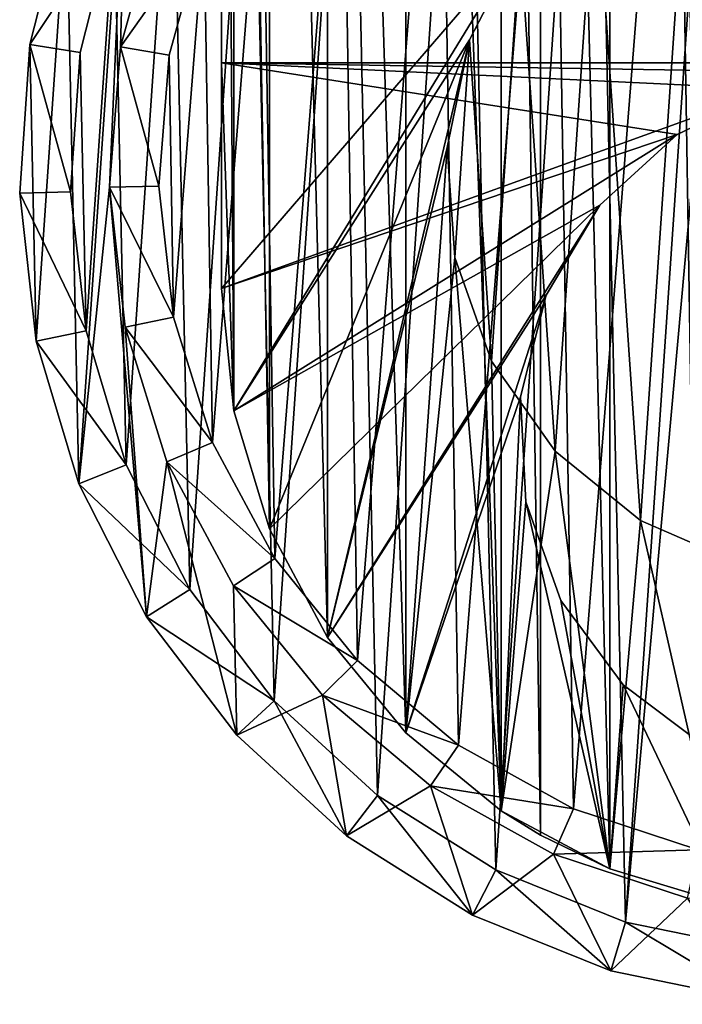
# Model space of a CAD drawing. Header units: millimetres. Extents: x 2.2 to 39.1, y 0.4 to 77.
# Tile 1 of 9: x 2.2 to 16.9, y 10 to 31.9. Entities that reach past the tile are written whole.
import ezdxf

# ---------------------------------------------------------------- set-up
doc = ezdxf.new("R2010")
doc.units = ezdxf.units.MM
doc.header["$LTSCALE"] = 25.4
doc.layers.get('0').update_dxf_attribs({"true_color": 0xff5454})

# ---------------------------------------------------------------- blocks, each defined once
blk = doc.blocks.new('CAMELEON-CANOPY-G-8361-8360.STL#2')
at = {"color": 18, "true_color": 0x000000}
mesh = blk.add_polyface(dxfattribs=at)
corners = [(15.29, 13.039, 104.777), (13.746, 75.171, 104.777), (13.746, 13.79, 104.777), (15.29, 75.923, 104.777), (17.916, 12.246, 104.777), (17.916, 76.716, 104.777), (20.646, 11.981, 104.777), (20.646, 76.981, 104.777), (23.376, 12.246, 104.777), (23.376, 76.716, 104.777), (26.002, 13.039, 104.777), (26.002, 75.923, 104.777), (27.546, 13.79, 104.777), (27.546, 75.171, 104.777)]
mesh.append_faces([[corners[k] for k in face] for face in [(0, 1, 2), (11, 12, 13)]], dxfattribs={"vtx0": -1, "color": 18})
mesh.append_faces([[corners[k] for k in face] for face in [(1, 0, 3), (3, 4, 5), (5, 6, 7), (7, 8, 9), (9, 10, 11)]], dxfattribs={"vtx0": -1, "vtx1": -1, "color": 18})
mesh.append_faces([[corners[k] for k in face] for face in [(3, 0, 4), (5, 4, 6), (7, 6, 8), (9, 8, 10), (11, 10, 12)]], dxfattribs={"vtx0": -1, "vtx2": -1, "color": 18})
mesh = blk.add_polyface(dxfattribs=at)
corners = [(6.915, 23.23, 94.327), (6.646, 63.001, 94.327), (6.646, 25.96, 94.327), (6.915, 65.731, 94.327), (7.712, 20.605, 94.327), (7.712, 68.356, 94.327), (9.006, 18.187, 94.327), (9.006, 70.774, 94.327), (10.747, 16.068, 94.327), (10.747, 72.894, 94.327), (12.869, 14.329, 94.327), (12.869, 74.632, 94.327), (13.746, 13.79, 94.327), (13.746, 75.171, 94.327)]
mesh.append_faces([[corners[k] for k in face] for face in [(0, 1, 2), (11, 12, 13)]], dxfattribs={"vtx0": -1, "color": 18})
mesh.append_faces([[corners[k] for k in face] for face in [(1, 0, 3), (3, 4, 5), (5, 6, 7), (7, 8, 9), (9, 10, 11)]], dxfattribs={"vtx0": -1, "vtx1": -1, "color": 18})
mesh.append_faces([[corners[k] for k in face] for face in [(3, 0, 4), (5, 4, 6), (7, 6, 8), (9, 8, 10), (11, 10, 12)]], dxfattribs={"vtx0": -1, "vtx2": -1, "color": 18})
mesh = blk.add_polyface(dxfattribs=at)
corners = [(13.746, 75.171, 104.777), (13.746, 13.79, 94.327), (13.746, 13.79, 104.777), (13.746, 75.171, 94.327)]
mesh.append_faces([[corners[k] for k in face] for face in [(0, 1, 2), (1, 0, 3)]], dxfattribs={"vtx0": -1, "color": 18})
mesh = blk.add_polyface(dxfattribs=at)
corners = [(6.646, 63.001, 94.327), (6.646, 25.96, 92.399), (6.646, 25.96, 94.327), (6.646, 30.981, 92.399), (6.646, 30.981, 87.827), (6.646, 46.481, 71.164), (6.646, 44.981, 66.077), (6.646, 63.001, 71.164), (6.646, 25.96, 66.077), (6.646, 25.96, 87.827)]
mesh.append_faces([[corners[k] for k in face] for face in [(0, 1, 2), (5, 0, 7), (4, 8, 9)]], dxfattribs={"vtx0": -1, "color": 18})
mesh.append_faces([[corners[k] for k in face] for face in [(1, 0, 3), (3, 0, 4), (8, 4, 6)]], dxfattribs={"vtx0": -1, "vtx1": -1, "color": 18})
mesh.append_faces([[corners[k] for k in face] for face in [(4, 0, 5)]], dxfattribs={"vtx0": -1, "vtx1": -1, "vtx2": -1, "color": 18})
mesh.append_faces([[corners[k] for k in face] for face in [(4, 5, 6)]], dxfattribs={"vtx0": -1, "vtx2": -1, "color": 18})
at = {"color": 250, "true_color": 0x262626}
mesh = blk.add_polyface(dxfattribs=at)
corners = [(4.973, 18.651, 66.028), (4.148, 28.213, 66.028), (3.47, 21.607, 66.028), (4.497, 25.096, 66.028), (5.429, 22.101, 66.028), (6.981, 16.01, 66.028), (6.912, 19.337, 66.028), (8.89, 16.903, 66.028), (9.427, 13.771, 66.028), (11.294, 14.887, 66.028), (12.234, 12.004, 66.028), (14.035, 13.363, 66.028), (15.311, 10.767, 66.028), (17.016, 12.385, 66.028), (18.56, 10.099, 66.028), (20.128, 11.989, 66.028), (21.875, 10.022, 66.028), (23.258, 12.189, 66.028), (25.152, 10.538, 66.028), (26.294, 12.978, 66.028), (28.283, 11.631, 66.028), (29.126, 14.327, 66.028), (31.169, 13.265, 66.028), (31.651, 16.188, 66.028), (33.717, 15.389, 66.028), (33.779, 18.493, 66.028), (35.844, 17.933, 66.028), (35.432, 21.159, 66.028), (36.55, 24.089, 66.028), (37.483, 20.816, 66.028), (37.094, 27.179, 66.028), (37.136, 36.866, 66.028), (38.368, 33.787, 66.028), (38.581, 23.946, 66.028), (39.031, 30.537, 66.028), (39.103, 27.221, 66.028), (2.519, 24.784, 66.028), (2.376, 31.389, 66.028), (2.15, 28.08, 66.028), (3.189, 34.605, 66.028), (4.563, 37.624, 66.028), (4.396, 31.34, 66.028), (5.231, 34.364, 66.028), (6.454, 40.348, 66.028), (6.623, 37.175, 66.028), (8.801, 42.692, 66.028), (8.521, 39.672, 66.028), (10.859, 41.764, 66.028), (11.529, 44.578, 66.028), (13.549, 43.376, 66.028), (14.55, 45.947, 66.028), (16.497, 44.45, 66.028), (17.766, 46.755, 66.028), (19.594, 44.947, 66.028), (21.076, 46.976, 66.028), (22.729, 44.848, 66.028), (24.371, 46.602, 66.028), (25.789, 44.158, 66.028), (27.547, 45.645, 66.028), (28.663, 42.902, 66.028), (30.501, 44.137, 66.028), (31.247, 41.124, 66.028), (33.138, 42.126, 66.028), (33.448, 38.889, 66.028), (35.374, 39.676, 66.028), (35.187, 36.278, 66.028), (36.4, 33.385, 66.028), (37.043, 30.315, 66.028)]
mesh.append_faces([[corners[k] for k in face] for face in [(34, 33, 35), (36, 37, 38)]], dxfattribs={"vtx0": -1, "color": 250})
mesh.append_faces([[corners[k] for k in face] for face in [(0, 1, 2), (1, 0, 3), (3, 0, 4), (4, 5, 6), (6, 5, 7), (7, 8, 9), (9, 10, 11), (11, 12, 13), (13, 14, 15), (15, 16, 17), (17, 18, 19), (19, 20, 21), (21, 22, 23), (23, 24, 25), (25, 26, 27), (27, 26, 28), (28, 29, 30), (31, 29, 32), (32, 33, 34), (37, 36, 39), (39, 2, 40), (40, 42, 43), (43, 44, 45), (45, 47, 48), (48, 49, 50), (50, 51, 52), (52, 53, 54), (54, 55, 56), (56, 57, 58), (58, 59, 60), (60, 61, 62), (62, 63, 64), (64, 66, 31)]], dxfattribs={"vtx0": -1, "vtx1": -1, "color": 250})
mesh.append_faces([[corners[k] for k in face] for face in [(30, 29, 31), (40, 2, 1)]], dxfattribs={"vtx0": -1, "vtx1": -1, "vtx2": -1, "color": 250})
mesh.append_faces([[corners[k] for k in face] for face in [(4, 0, 5), (7, 5, 8), (9, 8, 10), (11, 10, 12), (13, 12, 14), (15, 14, 16), (17, 16, 18), (19, 18, 20), (21, 20, 22), (23, 22, 24), (25, 24, 26), (28, 26, 29), (32, 29, 33), (39, 36, 2), (40, 1, 41), (40, 41, 42), (43, 42, 44), (45, 44, 46), (45, 46, 47), (48, 47, 49), (50, 49, 51), (52, 51, 53), (54, 53, 55), (56, 55, 57), (58, 57, 59), (60, 59, 61), (62, 61, 63), (64, 63, 65), (64, 65, 66), (31, 66, 67), (31, 67, 30)]], dxfattribs={"vtx0": -1, "vtx2": -1, "color": 250})
mesh = blk.add_polyface(dxfattribs=at)
corners = [(3.496, 31.211, 1.028), (3.63, 25.011, 1.028), (3.284, 28.105, 1.028), (4.259, 34.229, 1.028), (4.523, 22.029, 1.028), (5.549, 37.063, 1.028), (5.935, 19.254, 1.028), (7.324, 39.62, 1.028), (7.819, 16.775, 1.028), (9.527, 41.82, 1.028), (10.115, 14.673, 1.028), (12.088, 43.591, 1.028), (12.75, 13.014, 1.028), (14.923, 44.876, 1.028), (15.638, 11.853, 1.028), (17.943, 45.635, 1.028), (17.163, 28.823, 1.028), (17.603, 30.21, 1.028), (18.57, 31.298, 1.028), (21.049, 45.841, 1.028), (19.895, 31.899, 1.028), (21.351, 31.909, 1.028), (24.143, 45.49, 1.028), (22.684, 31.326, 1.028), (23.665, 30.251, 1.028), (24.124, 28.87, 1.028), (18.688, 11.226, 1.028), (17.324, 27.377, 1.028), (18.06, 26.121, 1.028), (19.244, 25.274, 1.028), (21.8, 11.154, 1.028), (20.669, 24.981, 1.028), (22.091, 25.293, 1.028), (24.875, 11.638, 1.028), (23.262, 26.156, 1.028), (23.982, 27.421, 1.028), (27.124, 44.593, 1.028), (27.815, 12.664, 1.028), (29.896, 43.177, 1.028), (30.524, 14.198, 1.028), (32.372, 41.289, 1.028), (32.915, 16.192, 1.028), (34.471, 38.989, 1.028), (34.912, 18.58, 1.028), (36.125, 36.352, 1.028), (36.451, 21.286, 1.028), (37.281, 33.462, 1.028), (37.481, 24.224, 1.028), (37.904, 30.411, 1.028), (37.971, 27.299, 1.028)]
mesh.append_faces([[corners[k] for k in face] for face in [(0, 1, 2), (47, 48, 49)]], dxfattribs={"vtx0": -1, "color": 250})
mesh.append_faces([[corners[k] for k in face] for face in [(1, 3, 4), (4, 5, 6), (6, 7, 8), (8, 9, 10), (10, 11, 12), (12, 13, 14), (16, 15, 17), (17, 15, 18), (18, 19, 20), (20, 19, 21), (21, 22, 23), (23, 22, 24), (24, 22, 25), (26, 29, 30), (30, 32, 33), (33, 36, 37), (37, 38, 39), (39, 40, 41), (41, 42, 43), (43, 44, 45), (45, 46, 47)]], dxfattribs={"vtx0": -1, "vtx1": -1, "color": 250})
mesh.append_faces([[corners[k] for k in face] for face in [(14, 15, 16), (33, 25, 22)]], dxfattribs={"vtx0": -1, "vtx1": -1, "vtx2": -1, "color": 250})
mesh.append_faces([[corners[k] for k in face] for face in [(1, 0, 3), (4, 3, 5), (6, 5, 7), (8, 7, 9), (10, 9, 11), (12, 11, 13), (14, 13, 15), (18, 15, 19), (21, 19, 22), (16, 26, 14), (26, 16, 27), (26, 27, 28), (26, 28, 29), (30, 29, 31), (30, 31, 32), (33, 32, 34), (33, 34, 35), (33, 35, 25), (33, 22, 36), (37, 36, 38), (39, 38, 40), (41, 40, 42), (43, 42, 44), (45, 44, 46), (47, 46, 48)]], dxfattribs={"vtx0": -1, "vtx2": -1, "color": 250})
at = {"color": 18, "true_color": 0x000000}
mesh = blk.add_polyface(dxfattribs=at)
corners = [(6.646, 44.981, 66.077), (13.293, 33.671, 66.077), (6.646, 25.96, 66.077), (14.966, 35.462, 66.077), (17.06, 36.736, 66.077), (34.646, 44.981, 66.077), (6.915, 23.23, 66.077), (12.165, 31.495, 66.077), (7.712, 20.605, 66.077), (9.006, 18.187, 66.077), (11.667, 29.095, 66.077), (10.747, 16.068, 66.077), (19.42, 37.397, 66.077), (21.871, 37.397, 66.077), (24.231, 36.736, 66.077), (26.326, 35.462, 66.077), (27.998, 33.671, 66.077), (29.126, 31.495, 66.077), (29.625, 29.095, 66.077), (30.544, 16.068, 66.077), (32.285, 18.187, 66.077), (33.58, 20.605, 66.077), (34.377, 23.23, 66.077), (34.646, 25.96, 66.077), (11.834, 26.65, 66.077), (12.869, 14.329, 66.077), (12.655, 24.34, 66.077), (14.068, 22.338, 66.077), (15.29, 13.039, 66.077), (15.969, 20.791, 66.077), (17.916, 12.246, 66.077), (18.218, 19.814, 66.077), (20.646, 11.981, 66.077), (20.646, 19.481, 66.077), (23.074, 19.814, 66.077), (23.376, 12.246, 66.077), (25.322, 20.791, 66.077), (26.002, 13.039, 66.077), (27.223, 22.338, 66.077), (28.422, 14.329, 66.077), (28.637, 24.34, 66.077), (29.457, 26.65, 66.077)]
mesh.append_faces([[corners[k] for k in face] for face in [(22, 5, 23)]], dxfattribs={"vtx0": -1, "color": 18})
mesh.append_faces([[corners[k] for k in face] for face in [(0, 1, 2), (1, 0, 3), (3, 0, 4), (2, 1, 6), (6, 7, 8), (8, 7, 9), (9, 10, 11), (4, 5, 12), (12, 5, 13), (13, 5, 14), (14, 5, 15), (15, 5, 16), (16, 5, 17), (17, 5, 18), (19, 5, 20), (20, 5, 21), (21, 5, 22), (11, 24, 25), (24, 11, 10), (25, 27, 28), (28, 29, 30), (30, 31, 32), (32, 34, 35), (35, 36, 37), (37, 38, 39), (39, 40, 19)]], dxfattribs={"vtx0": -1, "vtx1": -1, "color": 18})
mesh.append_faces([[corners[k] for k in face] for face in [(18, 5, 19)]], dxfattribs={"vtx0": -1, "vtx1": -1, "vtx2": -1, "color": 18})
mesh.append_faces([[corners[k] for k in face] for face in [(4, 0, 5), (6, 1, 7), (9, 7, 10), (25, 24, 26), (25, 26, 27), (28, 27, 29), (30, 29, 31), (32, 31, 33), (32, 33, 34), (35, 34, 36), (37, 36, 38), (39, 38, 40), (19, 40, 41), (19, 41, 18)]], dxfattribs={"vtx0": -1, "vtx2": -1, "color": 18})
at = {"color": 250, "true_color": 0x262626}
mesh = blk.add_polyface(dxfattribs=at)
corners = [(5.573, 25.322, 3.028), (5.479, 31.15, 3.028), (5.248, 28.231, 3.028), (6.258, 33.972, 3.028), (6.443, 22.526, 3.028), (7.557, 36.596, 3.028), (7.827, 19.946, 3.028), (9.33, 38.926, 3.028), (9.674, 17.674, 3.028), (11.511, 40.879, 3.028), (11.917, 15.793, 3.028), (14.022, 42.384, 3.028), (14.476, 14.371, 3.028), (16.773, 43.386, 3.028), (17.258, 13.458, 3.028), (17.163, 28.823, 3.028), (17.324, 27.377, 3.028), (20.162, 13.088, 3.028), (18.06, 26.121, 3.028), (19.244, 25.274, 3.028), (20.669, 24.981, 3.028), (23.084, 13.275, 3.028), (22.091, 25.293, 3.028), (23.262, 26.156, 3.028), (25.918, 14.011, 3.028), (23.982, 27.421, 3.028), (24.124, 28.87, 3.028), (25.446, 43.113, 3.028), (28.129, 41.94, 3.028), (28.561, 15.27, 3.028), (30.541, 40.281, 3.028), (30.918, 17.007, 3.028), (32.595, 38.195, 3.028), (32.904, 19.158, 3.028), (34.218, 35.758, 3.028), (34.446, 21.647, 3.028), (35.35, 33.058, 3.028), (35.49, 24.382, 3.028), (35.95, 30.193, 3.028), (35.998, 27.265, 3.028), (19.664, 43.849, 3.028), (17.603, 30.21, 3.028), (18.57, 31.298, 3.028), (19.895, 31.899, 3.028), (22.59, 43.757, 3.028), (21.351, 31.909, 3.028), (22.684, 31.326, 3.028), (23.665, 30.251, 3.028)]
mesh.append_faces([[corners[k] for k in face] for face in [(0, 1, 2), (38, 37, 39)]], dxfattribs={"vtx0": -1, "color": 250})
mesh.append_faces([[corners[k] for k in face] for face in [(1, 0, 3), (3, 4, 5), (5, 6, 7), (7, 8, 9), (9, 10, 11), (11, 12, 13), (15, 14, 16), (16, 17, 18), (18, 17, 19), (19, 17, 20), (20, 21, 22), (22, 21, 23), (23, 24, 25), (25, 24, 26), (27, 24, 28), (28, 29, 30), (30, 31, 32), (32, 33, 34), (34, 35, 36), (36, 37, 38), (40, 43, 44), (44, 46, 27)]], dxfattribs={"vtx0": -1, "vtx1": -1, "color": 250})
mesh.append_faces([[corners[k] for k in face] for face in [(13, 14, 15), (26, 24, 27)]], dxfattribs={"vtx0": -1, "vtx1": -1, "vtx2": -1, "color": 250})
mesh.append_faces([[corners[k] for k in face] for face in [(3, 0, 4), (5, 4, 6), (7, 6, 8), (9, 8, 10), (11, 10, 12), (13, 12, 14), (16, 14, 17), (20, 17, 21), (23, 21, 24), (28, 24, 29), (30, 29, 31), (32, 31, 33), (34, 33, 35), (36, 35, 37), (15, 40, 13), (40, 15, 41), (40, 41, 42), (40, 42, 43), (44, 43, 45), (44, 45, 46), (27, 46, 47), (27, 47, 26)]], dxfattribs={"vtx0": -1, "vtx2": -1, "color": 250})
at = {"color": 18, "true_color": 0x000000}
mesh = blk.add_polyface(dxfattribs=at)
corners = [(12.165, 31.495, 68.077), (11.834, 26.65, 68.077), (11.667, 29.095, 68.077), (12.655, 24.34, 68.077), (13.293, 33.671, 68.077), (14.068, 22.338, 68.077), (14.966, 35.462, 68.077), (15.969, 20.791, 68.077), (17.06, 36.736, 68.077), (18.218, 19.814, 68.077), (19.42, 37.397, 68.077), (20.646, 19.481, 68.077), (21.871, 37.397, 68.077), (23.074, 19.814, 68.077), (24.231, 36.736, 68.077), (25.322, 20.791, 68.077), (26.326, 35.462, 68.077), (27.223, 22.338, 68.077), (27.998, 33.671, 68.077), (28.637, 24.34, 68.077), (29.126, 31.495, 68.077), (29.457, 26.65, 68.077), (29.625, 29.095, 68.077)]
mesh.append_faces([[corners[k] for k in face] for face in [(0, 1, 2), (21, 20, 22)]], dxfattribs={"vtx0": -1, "color": 18})
mesh.append_faces([[corners[k] for k in face] for face in [(1, 0, 3), (3, 4, 5), (5, 6, 7), (7, 8, 9), (9, 10, 11), (11, 12, 13), (13, 14, 15), (15, 16, 17), (17, 18, 19), (19, 20, 21)]], dxfattribs={"vtx0": -1, "vtx1": -1, "color": 18})
mesh.append_faces([[corners[k] for k in face] for face in [(3, 0, 4), (5, 4, 6), (7, 6, 8), (9, 8, 10), (11, 10, 12), (13, 12, 14), (15, 14, 16), (17, 16, 18), (19, 18, 20)]], dxfattribs={"vtx0": -1, "vtx2": -1, "color": 18})
at = {"color": 250, "true_color": 0x262626}
mesh = blk.add_polyface(dxfattribs=at)
corners = [(2.376, 31.389, 66.028), (4.259, 34.229, 1.028), (3.496, 31.211, 1.028), (3.189, 34.605, 66.028)]
mesh.append_faces([[corners[k] for k in face] for face in [(0, 1, 2), (1, 0, 3)]], dxfattribs={"vtx0": -1, "color": 250})
mesh = blk.add_polyface(dxfattribs=at)
corners = [(6.258, 33.972, 3.028), (4.396, 31.34, 66.028), (5.479, 31.15, 3.028), (5.231, 34.364, 66.028)]
mesh.append_faces([[corners[k] for k in face] for face in [(0, 1, 2), (1, 0, 3)]], dxfattribs={"vtx0": -1, "color": 250})
at = {"color": 18, "true_color": 0x000000}
mesh = blk.add_polyface(dxfattribs=at)
corners = [(13.293, 33.671, 66.077), (12.165, 31.495, 68.077), (12.165, 31.495, 66.077), (13.293, 33.671, 68.077)]
mesh.append_faces([[corners[k] for k in face] for face in [(0, 1, 2), (1, 0, 3)]], dxfattribs={"vtx0": -1, "color": 18})
at = {"color": 250, "true_color": 0x262626}
mesh = blk.add_polyface(dxfattribs=at)
corners = [(2.376, 31.389, 66.028), (3.284, 28.105, 1.028), (2.15, 28.08, 66.028), (3.496, 31.211, 1.028)]
mesh.append_faces([[corners[k] for k in face] for face in [(0, 1, 2), (1, 0, 3)]], dxfattribs={"vtx0": -1, "color": 250})
at = {"color": 18, "true_color": 0x000000}
mesh = blk.add_polyface(dxfattribs=at)
corners = [(12.165, 31.495, 66.077), (11.667, 29.095, 68.077), (11.667, 29.095, 66.077), (12.165, 31.495, 68.077)]
mesh.append_faces([[corners[k] for k in face] for face in [(0, 1, 2), (1, 0, 3)]], dxfattribs={"vtx0": -1, "color": 18})
at = {"color": 250, "true_color": 0x262626}
mesh = blk.add_polyface(dxfattribs=at)
corners = [(5.248, 28.231, 3.028), (4.396, 31.34, 66.028), (4.148, 28.213, 66.028), (5.479, 31.15, 3.028)]
mesh.append_faces([[corners[k] for k in face] for face in [(0, 1, 2), (1, 0, 3)]], dxfattribs={"vtx0": -1, "color": 250})
at = {"color": 18, "true_color": 0x000000}
mesh = blk.add_polyface(dxfattribs=at)
corners = [(6.646, 30.981, 92.399), (18.893, 30.394, 92.399), (6.646, 25.96, 92.399), (21.2, 30.752, 92.399), (34.646, 30.981, 92.399), (16.788, 29.385, 92.399), (6.915, 23.23, 92.399), (15.064, 27.811, 92.399), (7.712, 20.605, 92.399), (9.006, 18.187, 92.399), (13.868, 25.807, 92.399), (10.747, 16.068, 92.399), (13.303, 23.542, 92.399), (12.869, 14.329, 92.399), (23.511, 30.427, 92.399), (25.631, 29.449, 92.399), (27.377, 27.9, 92.399), (28.601, 25.912, 92.399), (29.199, 23.656, 92.399), (30.103, 15.646, 92.399), (30.544, 16.068, 92.399), (32.285, 18.187, 92.399), (33.58, 20.605, 92.399), (34.377, 23.23, 92.399), (34.646, 25.96, 92.399), (13.416, 21.21, 92.399), (15.29, 13.039, 92.399), (14.198, 19.011, 92.399), (15.583, 17.131, 92.399), (17.916, 12.246, 92.399), (17.451, 15.732, 92.399), (23.744, 12.324, 92.399), (20.646, 11.981, 92.399), (23.376, 12.246, 92.399)]
mesh.append_faces([[corners[k] for k in face] for face in [(23, 4, 24), (32, 31, 33)]], dxfattribs={"vtx0": -1, "color": 18})
mesh.append_faces([[corners[k] for k in face] for face in [(0, 1, 2), (1, 0, 3), (2, 5, 6), (6, 7, 8), (8, 7, 9), (9, 10, 11), (11, 12, 13), (3, 4, 14), (14, 4, 15), (15, 4, 16), (16, 4, 17), (17, 4, 18), (18, 4, 19), (19, 4, 20), (20, 4, 21), (21, 4, 22), (22, 4, 23), (13, 25, 26), (25, 13, 12), (26, 28, 29), (29, 31, 32)]], dxfattribs={"vtx0": -1, "vtx1": -1, "color": 18})
mesh.append_faces([[corners[k] for k in face] for face in [(3, 0, 4), (2, 1, 5), (6, 5, 7), (9, 7, 10), (11, 10, 12), (26, 25, 27), (26, 27, 28), (29, 28, 30), (29, 30, 31)]], dxfattribs={"vtx0": -1, "vtx2": -1, "color": 18})
mesh = blk.add_polyface(dxfattribs=at)
corners = [(12.869, 14.329, 87.827), (13.416, 21.21, 87.827), (13.303, 23.542, 87.827), (15.29, 13.039, 87.827), (14.198, 19.011, 87.827), (15.583, 17.131, 87.827), (17.916, 12.246, 87.827), (17.451, 15.732, 87.827), (23.744, 12.324, 87.827), (20.646, 11.981, 87.827), (23.376, 12.246, 87.827), (6.915, 23.23, 87.827), (6.646, 30.981, 87.827), (6.646, 25.96, 87.827), (16.788, 29.385, 87.827), (18.893, 30.394, 87.827), (21.2, 30.752, 87.827), (34.646, 30.981, 87.827), (15.064, 27.811, 87.827), (7.712, 20.605, 87.827), (9.006, 18.187, 87.827), (13.868, 25.807, 87.827), (10.747, 16.068, 87.827), (23.511, 30.427, 87.827), (25.631, 29.449, 87.827), (27.377, 27.9, 87.827), (28.601, 25.912, 87.827), (29.199, 23.656, 87.827), (30.103, 15.646, 87.827), (30.544, 16.068, 87.827), (32.285, 18.187, 87.827), (33.58, 20.605, 87.827), (34.377, 23.23, 87.827), (34.646, 25.96, 87.827)]
mesh.append_faces([[corners[k] for k in face] for face in [(8, 9, 10), (11, 12, 13), (17, 32, 33)]], dxfattribs={"vtx0": -1, "color": 18})
mesh.append_faces([[corners[k] for k in face] for face in [(1, 3, 4), (4, 3, 5), (5, 6, 7), (7, 6, 8), (12, 16, 17), (14, 11, 18), (18, 20, 21), (21, 22, 2)]], dxfattribs={"vtx0": -1, "vtx1": -1, "color": 18})
mesh.append_faces([[corners[k] for k in face] for face in [(12, 11, 14)]], dxfattribs={"vtx0": -1, "vtx1": -1, "vtx2": -1, "color": 18})
mesh.append_faces([[corners[k] for k in face] for face in [(0, 1, 2), (1, 0, 3), (5, 3, 6), (8, 6, 9), (12, 14, 15), (12, 15, 16), (18, 11, 19), (18, 19, 20), (21, 20, 22), (2, 22, 0), (17, 16, 23), (17, 23, 24), (17, 24, 25), (17, 25, 26), (17, 26, 27), (17, 27, 28), (17, 28, 29), (17, 29, 30), (17, 30, 31), (17, 31, 32)]], dxfattribs={"vtx0": -1, "vtx2": -1, "color": 18})
mesh = blk.add_polyface(dxfattribs=at)
corners = [(34.646, 30.981, 92.399), (6.646, 30.981, 87.827), (34.646, 30.981, 87.827), (6.646, 30.981, 92.399)]
mesh.append_faces([[corners[k] for k in face] for face in [(0, 1, 2), (1, 0, 3)]], dxfattribs={"vtx0": -1, "color": 18})
mesh = blk.add_polyface(dxfattribs=at)
corners = [(16.788, 29.385, 92.399), (18.893, 30.394, 87.827), (16.788, 29.385, 87.827), (18.893, 30.394, 92.399)]
mesh.append_faces([[corners[k] for k in face] for face in [(0, 1, 2), (1, 0, 3)]], dxfattribs={"vtx0": -1, "color": 18})
mesh = blk.add_polyface(dxfattribs=at)
corners = [(15.064, 27.811, 92.399), (16.788, 29.385, 87.827), (15.064, 27.811, 87.827), (16.788, 29.385, 92.399)]
mesh.append_faces([[corners[k] for k in face] for face in [(0, 1, 2), (1, 0, 3)]], dxfattribs={"vtx0": -1, "color": 18})
mesh = blk.add_polyface(dxfattribs=at)
corners = [(11.667, 29.095, 66.077), (11.834, 26.65, 68.077), (11.834, 26.65, 66.077), (11.667, 29.095, 68.077)]
mesh.append_faces([[corners[k] for k in face] for face in [(0, 1, 2), (1, 0, 3)]], dxfattribs={"vtx0": -1, "color": 18})
at = {"color": 250, "true_color": 0x262626}
mesh = blk.add_polyface(dxfattribs=at)
corners = [(2.15, 28.08, 66.028), (3.63, 25.011, 1.028), (2.519, 24.784, 66.028), (3.284, 28.105, 1.028)]
mesh.append_faces([[corners[k] for k in face] for face in [(0, 1, 2), (1, 0, 3)]], dxfattribs={"vtx0": -1, "color": 250})
mesh = blk.add_polyface(dxfattribs=at)
corners = [(5.573, 25.322, 3.028), (4.148, 28.213, 66.028), (4.497, 25.096, 66.028), (5.248, 28.231, 3.028)]
mesh.append_faces([[corners[k] for k in face] for face in [(0, 1, 2), (1, 0, 3)]], dxfattribs={"vtx0": -1, "color": 250})
at = {"color": 18, "true_color": 0x000000}
mesh = blk.add_polyface(dxfattribs=at)
corners = [(15.064, 27.811, 92.399), (13.868, 25.807, 87.827), (13.868, 25.807, 92.399), (15.064, 27.811, 87.827)]
mesh.append_faces([[corners[k] for k in face] for face in [(0, 1, 2), (1, 0, 3)]], dxfattribs={"vtx0": -1, "color": 18})
mesh = blk.add_polyface(dxfattribs=at)
corners = [(11.834, 26.65, 66.077), (12.655, 24.34, 68.077), (12.655, 24.34, 66.077), (11.834, 26.65, 68.077)]
mesh.append_faces([[corners[k] for k in face] for face in [(0, 1, 2), (1, 0, 3)]], dxfattribs={"vtx0": -1, "color": 18})
mesh = blk.add_polyface(dxfattribs=at)
corners = [(6.646, 25.96, 94.327), (6.915, 23.23, 92.399), (6.915, 23.23, 94.327), (6.646, 25.96, 92.399)]
mesh.append_faces([[corners[k] for k in face] for face in [(0, 1, 2), (1, 0, 3)]], dxfattribs={"vtx0": -1, "color": 18})
mesh = blk.add_polyface(dxfattribs=at)
corners = [(6.646, 25.96, 87.827), (6.915, 23.23, 66.077), (6.915, 23.23, 87.827), (6.646, 25.96, 66.077)]
mesh.append_faces([[corners[k] for k in face] for face in [(0, 1, 2), (1, 0, 3)]], dxfattribs={"vtx0": -1, "color": 18})
mesh = blk.add_polyface(dxfattribs=at)
corners = [(13.868, 25.807, 92.399), (13.303, 23.542, 87.827), (13.303, 23.542, 92.399), (13.868, 25.807, 87.827)]
mesh.append_faces([[corners[k] for k in face] for face in [(0, 1, 2), (1, 0, 3)]], dxfattribs={"vtx0": -1, "color": 18})
at = {"color": 250, "true_color": 0x262626}
mesh = blk.add_polyface(dxfattribs=at)
corners = [(6.443, 22.526, 3.028), (4.497, 25.096, 66.028), (5.429, 22.101, 66.028), (5.573, 25.322, 3.028)]
mesh.append_faces([[corners[k] for k in face] for face in [(0, 1, 2), (1, 0, 3)]], dxfattribs={"vtx0": -1, "color": 250})
mesh = blk.add_polyface(dxfattribs=at)
corners = [(2.519, 24.784, 66.028), (4.523, 22.029, 1.028), (3.47, 21.607, 66.028), (3.63, 25.011, 1.028)]
mesh.append_faces([[corners[k] for k in face] for face in [(0, 1, 2), (1, 0, 3)]], dxfattribs={"vtx0": -1, "color": 250})
at = {"color": 18, "true_color": 0x000000}
mesh = blk.add_polyface(dxfattribs=at)
corners = [(12.655, 24.34, 66.077), (14.068, 22.338, 68.077), (14.068, 22.338, 66.077), (12.655, 24.34, 68.077)]
mesh.append_faces([[corners[k] for k in face] for face in [(0, 1, 2), (1, 0, 3)]], dxfattribs={"vtx0": -1, "color": 18})
mesh = blk.add_polyface(dxfattribs=at)
corners = [(13.303, 23.542, 92.399), (13.416, 21.21, 87.827), (13.416, 21.21, 92.399), (13.303, 23.542, 87.827)]
mesh.append_faces([[corners[k] for k in face] for face in [(0, 1, 2), (1, 0, 3)]], dxfattribs={"vtx0": -1, "color": 18})
mesh = blk.add_polyface(dxfattribs=at)
corners = [(6.915, 23.23, 94.327), (7.712, 20.605, 92.399), (7.712, 20.605, 94.327), (6.915, 23.23, 92.399)]
mesh.append_faces([[corners[k] for k in face] for face in [(0, 1, 2), (1, 0, 3)]], dxfattribs={"vtx0": -1, "color": 18})
mesh = blk.add_polyface(dxfattribs=at)
corners = [(6.915, 23.23, 87.827), (7.712, 20.605, 66.077), (7.712, 20.605, 87.827), (6.915, 23.23, 66.077)]
mesh.append_faces([[corners[k] for k in face] for face in [(0, 1, 2), (1, 0, 3)]], dxfattribs={"vtx0": -1, "color": 18})
at = {"color": 250, "true_color": 0x262626}
mesh = blk.add_polyface(dxfattribs=at)
corners = [(7.827, 19.946, 3.028), (5.429, 22.101, 66.028), (6.912, 19.337, 66.028), (6.443, 22.526, 3.028)]
mesh.append_faces([[corners[k] for k in face] for face in [(0, 1, 2), (1, 0, 3)]], dxfattribs={"vtx0": -1, "color": 250})
at = {"color": 18, "true_color": 0x000000}
mesh = blk.add_polyface(dxfattribs=at)
corners = [(14.068, 22.338, 68.077), (15.969, 20.791, 66.077), (14.068, 22.338, 66.077), (15.969, 20.791, 68.077)]
mesh.append_faces([[corners[k] for k in face] for face in [(0, 1, 2), (1, 0, 3)]], dxfattribs={"vtx0": -1, "color": 18})
at = {"color": 250, "true_color": 0x262626}
mesh = blk.add_polyface(dxfattribs=at)
corners = [(3.47, 21.607, 66.028), (5.935, 19.254, 1.028), (4.973, 18.651, 66.028), (4.523, 22.029, 1.028)]
mesh.append_faces([[corners[k] for k in face] for face in [(0, 1, 2), (1, 0, 3)]], dxfattribs={"vtx0": -1, "color": 250})
at = {"color": 18, "true_color": 0x000000}
mesh = blk.add_polyface(dxfattribs=at)
corners = [(13.416, 21.21, 92.399), (14.198, 19.011, 87.827), (14.198, 19.011, 92.399), (13.416, 21.21, 87.827)]
mesh.append_faces([[corners[k] for k in face] for face in [(0, 1, 2), (1, 0, 3)]], dxfattribs={"vtx0": -1, "color": 18})
mesh = blk.add_polyface(dxfattribs=at)
corners = [(7.712, 20.605, 94.327), (9.006, 18.187, 92.399), (9.006, 18.187, 94.327), (7.712, 20.605, 92.399)]
mesh.append_faces([[corners[k] for k in face] for face in [(0, 1, 2), (1, 0, 3)]], dxfattribs={"vtx0": -1, "color": 18})
mesh = blk.add_polyface(dxfattribs=at)
corners = [(7.712, 20.605, 87.827), (9.006, 18.187, 66.077), (9.006, 18.187, 87.827), (7.712, 20.605, 66.077)]
mesh.append_faces([[corners[k] for k in face] for face in [(0, 1, 2), (1, 0, 3)]], dxfattribs={"vtx0": -1, "color": 18})
mesh = blk.add_polyface(dxfattribs=at)
corners = [(15.969, 20.791, 68.077), (18.218, 19.814, 66.077), (15.969, 20.791, 66.077), (18.218, 19.814, 68.077)]
mesh.append_faces([[corners[k] for k in face] for face in [(0, 1, 2), (1, 0, 3)]], dxfattribs={"vtx0": -1, "color": 18})
at = {"color": 250, "true_color": 0x262626}
mesh = blk.add_polyface(dxfattribs=at)
corners = [(9.674, 17.674, 3.028), (6.912, 19.337, 66.028), (8.89, 16.903, 66.028), (7.827, 19.946, 3.028)]
mesh.append_faces([[corners[k] for k in face] for face in [(0, 1, 2), (1, 0, 3)]], dxfattribs={"vtx0": -1, "color": 250})
mesh = blk.add_polyface(dxfattribs=at)
corners = [(4.973, 18.651, 66.028), (7.819, 16.775, 1.028), (6.981, 16.01, 66.028), (5.935, 19.254, 1.028)]
mesh.append_faces([[corners[k] for k in face] for face in [(0, 1, 2), (1, 0, 3)]], dxfattribs={"vtx0": -1, "color": 250})
at = {"color": 18, "true_color": 0x000000}
mesh = blk.add_polyface(dxfattribs=at)
corners = [(14.198, 19.011, 92.399), (15.583, 17.131, 87.827), (15.583, 17.131, 92.399), (14.198, 19.011, 87.827)]
mesh.append_faces([[corners[k] for k in face] for face in [(0, 1, 2), (1, 0, 3)]], dxfattribs={"vtx0": -1, "color": 18})
mesh = blk.add_polyface(dxfattribs=at)
corners = [(9.006, 18.187, 94.327), (10.747, 16.068, 92.399), (10.747, 16.068, 94.327), (9.006, 18.187, 92.399)]
mesh.append_faces([[corners[k] for k in face] for face in [(0, 1, 2), (1, 0, 3)]], dxfattribs={"vtx0": -1, "color": 18})
mesh = blk.add_polyface(dxfattribs=at)
corners = [(9.006, 18.187, 87.827), (10.747, 16.068, 66.077), (10.747, 16.068, 87.827), (9.006, 18.187, 66.077)]
mesh.append_faces([[corners[k] for k in face] for face in [(0, 1, 2), (1, 0, 3)]], dxfattribs={"vtx0": -1, "color": 18})
at = {"color": 250, "true_color": 0x262626}
mesh = blk.add_polyface(dxfattribs=at)
corners = [(8.89, 16.903, 66.028), (11.917, 15.793, 3.028), (9.674, 17.674, 3.028), (11.294, 14.887, 66.028)]
mesh.append_faces([[corners[k] for k in face] for face in [(0, 1, 2), (1, 0, 3)]], dxfattribs={"vtx0": -1, "color": 250})
at = {"color": 18, "true_color": 0x000000}
mesh = blk.add_polyface(dxfattribs=at)
corners = [(17.451, 15.732, 92.399), (15.583, 17.131, 87.827), (17.451, 15.732, 87.827), (15.583, 17.131, 92.399)]
mesh.append_faces([[corners[k] for k in face] for face in [(0, 1, 2), (1, 0, 3)]], dxfattribs={"vtx0": -1, "color": 18})
at = {"color": 250, "true_color": 0x262626}
mesh = blk.add_polyface(dxfattribs=at)
corners = [(9.427, 13.771, 66.028), (7.819, 16.775, 1.028), (10.115, 14.673, 1.028), (6.981, 16.01, 66.028)]
mesh.append_faces([[corners[k] for k in face] for face in [(0, 1, 2), (1, 0, 3)]], dxfattribs={"vtx0": -1, "color": 250})
at = {"color": 18, "true_color": 0x000000}
mesh = blk.add_polyface(dxfattribs=at)
corners = [(12.869, 14.329, 94.327), (10.747, 16.068, 92.399), (12.869, 14.329, 92.399), (10.747, 16.068, 94.327)]
mesh.append_faces([[corners[k] for k in face] for face in [(0, 1, 2), (1, 0, 3)]], dxfattribs={"vtx0": -1, "color": 18})
mesh = blk.add_polyface(dxfattribs=at)
corners = [(12.869, 14.329, 87.827), (10.747, 16.068, 66.077), (12.869, 14.329, 66.077), (10.747, 16.068, 87.827)]
mesh.append_faces([[corners[k] for k in face] for face in [(0, 1, 2), (1, 0, 3)]], dxfattribs={"vtx0": -1, "color": 18})
at = {"color": 250, "true_color": 0x262626}
mesh = blk.add_polyface(dxfattribs=at)
corners = [(11.294, 14.887, 66.028), (14.476, 14.371, 3.028), (11.917, 15.793, 3.028), (14.035, 13.363, 66.028)]
mesh.append_faces([[corners[k] for k in face] for face in [(0, 1, 2), (1, 0, 3)]], dxfattribs={"vtx0": -1, "color": 250})
mesh = blk.add_polyface(dxfattribs=at)
corners = [(12.234, 12.004, 66.028), (10.115, 14.673, 1.028), (12.75, 13.014, 1.028), (9.427, 13.771, 66.028)]
mesh.append_faces([[corners[k] for k in face] for face in [(0, 1, 2), (1, 0, 3)]], dxfattribs={"vtx0": -1, "color": 250})
at = {"color": 18, "true_color": 0x000000}
mesh = blk.add_polyface(dxfattribs=at)
corners = [(12.869, 14.329, 94.327), (12.869, 14.329, 92.399), (13.746, 13.79, 94.327)]
mesh.append_faces([[corners[k] for k in face] for face in [(0, 1, 2)]], dxfattribs={"color": 18})
mesh = blk.add_polyface(dxfattribs=at)
corners = [(13.746, 13.79, 94.327), (12.869, 14.329, 92.399), (15.29, 13.039, 92.399)]
mesh.append_faces([[corners[k] for k in face] for face in [(0, 1, 2)]], dxfattribs={"color": 18})
mesh = blk.add_polyface(dxfattribs=at)
corners = [(15.29, 13.039, 87.827), (12.869, 14.329, 66.077), (15.29, 13.039, 66.077), (12.869, 14.329, 87.827)]
mesh.append_faces([[corners[k] for k in face] for face in [(0, 1, 2), (1, 0, 3)]], dxfattribs={"vtx0": -1, "color": 18})
at = {"color": 250, "true_color": 0x262626}
mesh = blk.add_polyface(dxfattribs=at)
corners = [(14.035, 13.363, 66.028), (17.258, 13.458, 3.028), (14.476, 14.371, 3.028), (17.016, 12.385, 66.028)]
mesh.append_faces([[corners[k] for k in face] for face in [(0, 1, 2), (1, 0, 3)]], dxfattribs={"vtx0": -1, "color": 250})
at = {"color": 18, "true_color": 0x000000}
mesh = blk.add_polyface(dxfattribs=at)
corners = [(15.29, 13.039, 104.777), (13.746, 13.79, 94.327), (15.29, 13.039, 92.399), (13.746, 13.79, 104.777)]
mesh.append_faces([[corners[k] for k in face] for face in [(0, 1, 2), (1, 0, 3)]], dxfattribs={"vtx0": -1, "color": 18})
at = {"color": 250, "true_color": 0x262626}
mesh = blk.add_polyface(dxfattribs=at)
corners = [(15.311, 10.767, 66.028), (12.75, 13.014, 1.028), (15.638, 11.853, 1.028), (12.234, 12.004, 66.028)]
mesh.append_faces([[corners[k] for k in face] for face in [(0, 1, 2), (1, 0, 3)]], dxfattribs={"vtx0": -1, "color": 250})
at = {"color": 18, "true_color": 0x000000}
mesh = blk.add_polyface(dxfattribs=at)
corners = [(17.916, 12.246, 104.777), (15.29, 13.039, 92.399), (17.916, 12.246, 92.399), (15.29, 13.039, 104.777)]
mesh.append_faces([[corners[k] for k in face] for face in [(0, 1, 2), (1, 0, 3)]], dxfattribs={"vtx0": -1, "color": 18})
mesh = blk.add_polyface(dxfattribs=at)
corners = [(17.916, 12.246, 87.827), (15.29, 13.039, 66.077), (17.916, 12.246, 66.077), (15.29, 13.039, 87.827)]
mesh.append_faces([[corners[k] for k in face] for face in [(0, 1, 2), (1, 0, 3)]], dxfattribs={"vtx0": -1, "color": 18})
at = {"color": 250, "true_color": 0x262626}
mesh = blk.add_polyface(dxfattribs=at)
corners = [(18.56, 10.099, 66.028), (15.638, 11.853, 1.028), (18.688, 11.226, 1.028), (15.311, 10.767, 66.028)]
mesh.append_faces([[corners[k] for k in face] for face in [(0, 1, 2), (1, 0, 3)]], dxfattribs={"vtx0": -1, "color": 250})

msp = doc.modelspace()

# ---------------------------------------------------------------- block references
at = {"color": 0}
msp.add_blockref('CAMELEON-CANOPY-G-8361-8360.STL#2', (0, 0), dxfattribs=at)

doc.saveas('drawing.dxf')
